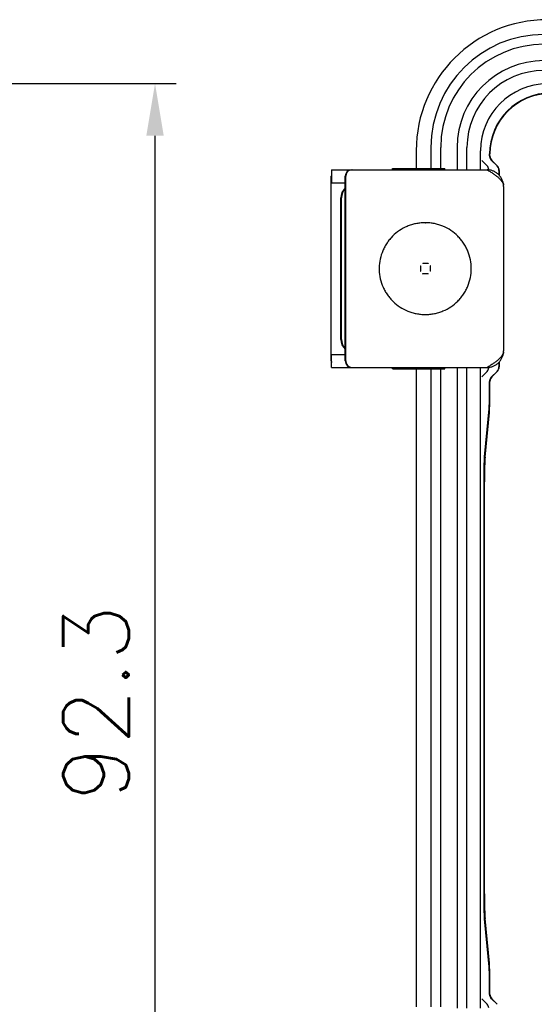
# Model space of a CAD drawing. Header units: millimetres. Extents: x 6638 to 7143, y 278 to 821.
# Tile 8 of 16: x 6941 to 6980, y 588 to 663. Entities that reach past the tile are written whole.
import ezdxf

# ---------------------------------------------------------------- set-up
doc = ezdxf.new("R2010")
doc.units = ezdxf.units.MM
doc.header["$LTSCALE"] = 32.67
doc.header["$PDMODE"] = 3
doc.header["$PDSIZE"] = 0.3125
doc.layers.get('0').update_dxf_attribs({"linetype": 'CONTINUOUS'})
doc.layers.get('Defpoints').update_dxf_attribs({"linetype": 'CONTINUOUS'})
doc.layers.add('AM_5_Dimension', color=6, linetype='CONTINUOUS', lineweight=15)
doc.layers.add('IMPORT_FEATURE', color=7, linetype='CONTINUOUS')
doc.styles.add('WHGTXT', font='simplex', dxfattribs={"bigfont": 'whgtxt'})
doc.dimstyles.new('HMI-XP30', dxfattribs={"dimscale": 2, "dimtxt": 2.5, "dimasz": 2, "dimexe": 0.8, "dimexo": 0.8, "dimgap": 1, "dimtad": 1, "dimdec": 1, "dimzin": 0, "dimdsep": 46, "dimtxsty": 'WHGTXT', "dimcen": 0.09, "dimclrd": 256, "dimclre": 256, "dimclrt": 256, "dimadec": 0, "dimazin": 0, "dimtp": 0.1, "dimtm": 0.1, "dimtfac": 1, "dimtdec": 1, "dimtmove": 0, "dimatfit": 0, "dimfxl": 0, "dimtolj": 1, "dimtzin": 0, "dimarcsym": 0})

# ---------------------------------------------------------------- blocks, each defined once
blk = doc.blocks.new('*D50')
at = {"layer": 'AM_5_Dimension', "lineweight": -2}
for p, q in [((6905.427, 658.191), (6952.637, 658.191)), ((6951.037, 569.908), (6951.037, 654.191)), ((6905.427, 565.908), (6952.637, 565.908))]:
    blk.add_line(p, q, dxfattribs=at)
at = {"layer": 'AM_5_Dimension'}
for points in [[(6950.37, 654.191), (6951.703, 654.191), (6951.037, 658.191)], [(6950.37, 569.908), (6951.703, 569.908), (6951.037, 565.908)]]:
    blk.add_solid(points, dxfattribs=at)
at = {"layer": 'Defpoints', "color": 0}
for p in [(6903.827, 658.191), (6951.037, 658.191), (6903.827, 565.908)]:
    blk.add_point(p, dxfattribs=at)
at = {"layer": 'AM_5_Dimension', "insert": (6946.537, 610.896), "char_height": 5, "attachment_point": 5, "rotation": 90, "style": 'WHGTXT'}
blk.add_mtext('\\A1;92.3', dxfattribs=at)

msp = doc.modelspace()

# ---------------------------------------------------------------- linework, layer by layer
at = {"color": 7, "linetype": 'Continuous'}
for p, q in [((6972.088, 653.305), (6972.088, 651.705)), ((6972.837, 651.705), (6972.837, 653.305)), ((6974.088, 653.305), (6974.088, 651.605)), ((6974.837, 651.605), (6974.837, 653.305)), ((6970.962, 653.055), (6970.962, 651.705)), ((6975.867, 651.605), (6975.867, 653.055)), ((6976.564, 652.662), (6976.564, 652.805)), ((6976.592, 652.662), (6976.592, 652.805)), ((6976.367, 651.901), (6975.96, 652.308)), ((6976.711, 652.308), (6976.864, 652.155)), ((6977.146, 651.901), (6976.739, 652.308)), ((6976.864, 652.155), (6976.864, 652.183)), ((6976.864, 652.155), (6976.875, 652.155)), ((6976.875, 652.155), (6977.129, 651.901)), ((6977.275, 651.547), (6977.275, 651.204)), ((6977.293, 651.547), (6977.293, 651.187)), ((6977.275, 636.905), (6977.275, 636.562)), ((6977.293, 636.922), (6977.293, 636.562)), ((6970.962, 636.405), (6970.962, 587.705)), ((6972.088, 636.405), (6972.088, 587.705)), ((6972.837, 587.705), (6972.837, 636.405)), ((6974.088, 636.505), (6974.088, 587.605)), ((6974.837, 587.605), (6974.837, 636.505)), ((6975.867, 587.605), (6975.867, 636.505)), ((6975.96, 635.801), (6976.367, 636.208)), ((6976.864, 635.955), (6976.711, 635.801)), ((6976.739, 635.801), (6977.146, 636.208)), ((6976.864, 635.926), (6976.864, 635.955)), ((6976.875, 635.955), (6976.864, 635.955)), ((6977.129, 636.208), (6976.875, 635.955)), ((6976.564, 634.955), (6976.564, 635.447)), ((6976.592, 634.955), (6976.592, 635.447)), ((6976.198, 629.948), (6976.525, 633.358)), ((6976.219, 629.666), (6976.546, 633.076)), ((6976.145, 596.323), (6976.145, 627.787)), ((6976.173, 596.323), (6976.173, 627.787)), ((6976.525, 590.752), (6976.198, 594.161)), ((6976.546, 591.034), (6976.219, 594.443)), ((6976.564, 588.662), (6976.564, 589.154)), ((6976.592, 588.662), (6976.592, 589.154)), ((6976.367, 587.901), (6975.96, 588.308)), ((6976.711, 588.308), (6976.864, 588.155)), ((6977.146, 587.901), (6976.739, 588.308)), ((6976.864, 588.155), (6976.864, 588.183)), ((6976.864, 588.155), (6976.875, 588.155)), ((6976.875, 588.155), (6977.129, 587.901))]:
    msp.add_line(p, q, dxfattribs=at)
for centre, radius, start, end in [((6980.962, 653.055), 10, 90, 180), ((6980.712, 653.305), 8.624, 90, 180), ((6980.712, 653.305), 7.876, 90, 180), ((6980.712, 653.305), 6.624, 90, 180), ((6980.712, 653.305), 5.876, 90, 180), ((6980.962, 653.055), 5.095, 90, 180), ((6981.212, 652.805), 4.648, 90, 180), ((6981.212, 652.805), 4.62, 90, 180), ((6977.067, 652.662), 0.503, 180.03996, 194.95101), ((6977.066, 652.662), 0.501, 195.00645, 209.96886), ((6977.067, 652.663), 0.503, 210.02446, 224.94182), ((6976.01, 651.547), 0.503, 5.40151, 9.01685), ((6976.01, 636.562), 0.503, 350.98315, 354.59857), ((6977.067, 635.446), 0.503, 135.05818, 149.97554), ((6977.067, 635.447), 0.503, 165.04899, 179.96004), ((6977.066, 635.447), 0.501, 150.03114, 164.99355), ((6928.502, 634.954), 48.063, 359.64902, 0.00112), ((6928.612, 589.155), 47.952, 359.99904, 0.35109), ((6977.067, 588.662), 0.503, 180.03996, 194.95101), ((6977.066, 588.662), 0.501, 195.00645, 209.96887), ((6977.067, 588.663), 0.503, 210.02446, 224.94182)]:
    msp.add_arc(centre, radius, start, end, dxfattribs=at)
for centre, major_axis, ratio, start_param, end_param in [((6977.093, 652.662), (0.5, 0), 0.999391, -3.141593, -2.356194), ((6976.775, 651.547), (0.5, 0), 0.999391, 0, 0.785398), ((6976.793, 651.547), (-0.5, 0), 0.999391, -3.141593, -2.356194), ((6976.775, 636.562), (0.5, 0), 0.999391, -0.785398, 0), ((6976.793, 636.562), (0.5, 0), 0.999391, -0.785398, 0), ((6977.093, 635.447), (0.5, 0), 0.999391, 2.356194, 3.141593), ((6976.523, 634.955), (0, 2), 0.034921, -2.792527, -1.570796), ((6976.243, 627.787), (0, 2), 0.034921, 0.349066, 1.570796), ((6976.243, 596.323), (0, 2), 0.034921, -4.712389, -3.490659), ((6976.523, 589.154), (0, 2), 0.034921, -1.570796, -0.349066), ((6977.093, 588.662), (0.5, 0), 0.999391, -3.141593, -2.356194)]:
    msp.add_ellipse(centre, major_axis=major_axis, ratio=ratio, start_param=start_param, end_param=end_param, dxfattribs=at)
for points in [[(6976.507, 651.626), (6976.491, 651.728), (6976.44, 651.828), (6976.367, 651.901)], [(6976.367, 636.208), (6976.44, 636.281), (6976.491, 636.382), (6976.507, 636.483)], [(6976.507, 587.626), (6976.491, 587.727), (6976.44, 587.828), (6976.367, 587.901)]]:
    msp.add_open_spline(points, degree=3, dxfattribs=at)
for points, knots in [([(6976.525, 633.358), (6976.532, 633.426), (6976.542, 633.594), (6976.557, 634.028), (6976.562, 634.394), (6976.564, 634.66)], [0, 0, 0, 0, 0.157644, 0.387918, 1, 1, 1, 1]), ([(6976.174, 629.548), (6976.176, 629.589), (6976.182, 629.722), (6976.189, 629.856), (6976.198, 629.948)], [0, 0, 0, 0, 0.305588, 1, 1, 1, 1]), ([(6976.145, 627.787), (6976.145, 628.11), (6976.15, 628.698), (6976.163, 629.285), (6976.174, 629.548)], [0, 0, 0, 0, 0.55158, 1, 1, 1, 1]), ([(6976.174, 594.56), (6976.163, 594.824), (6976.15, 595.411), (6976.145, 595.999), (6976.145, 596.323)], [0, 0, 0, 0, 0.448362, 1, 1, 1, 1]), ([(6976.198, 594.161), (6976.196, 594.187), (6976.185, 594.32), (6976.179, 594.453), (6976.174, 594.56)], [0, 0, 0, 0, 0.192664, 1, 1, 1, 1]), ([(6976.564, 589.449), (6976.562, 589.715), (6976.557, 590.081), (6976.542, 590.515), (6976.532, 590.683), (6976.525, 590.752)], [0, 0, 0, 0, 0.612082, 0.842363, 1, 1, 1, 1])]:
    msp.add_open_spline(points, degree=3, knots=knots, dxfattribs=at)
at = {"layer": 'IMPORT_FEATURE', "color": 7, "linetype": 'Continuous'}
for p, q in [((6964.502, 651.605), (6964.502, 650.605)), ((6964.502, 651.605), (6966.052, 651.605)), ((6966.087, 651.605), (6976.381, 651.605)), ((6969.173, 651.705), (6973.139, 651.705)), ((6973.139, 651.605), (6973.139, 651.705)), ((6964.483, 637.005), (6964.483, 651.105)), ((6965.553, 637.005), (6965.553, 651.105)), ((6965.587, 637.005), (6965.587, 651.105)), ((6964.502, 650.605), (6965.553, 650.605)), ((6977.636, 650.333), (6977.636, 637.776)), ((6965.206, 638.655), (6965.206, 649.455)), ((6965.261, 638.655), (6965.261, 649.455)), ((6971.637, 647.555), (6971.668, 647.555)), ((6971.259, 644.258), (6971.292, 644.258)), ((6971.292, 644.258), (6971.292, 643.852)), ((6971.875, 644.435), (6971.469, 644.435)), ((6972.053, 643.852), (6972.053, 644.258)), ((6972.087, 644.258), (6972.053, 644.258)), ((6971.259, 643.852), (6971.292, 643.852)), ((6971.469, 643.674), (6971.875, 643.674)), ((6972.087, 643.852), (6972.053, 643.852)), ((6971.637, 640.555), (6971.668, 640.555)), ((6964.502, 636.505), (6964.502, 637.505)), ((6964.502, 637.505), (6965.553, 637.505)), ((6964.502, 636.505), (6966.052, 636.505)), ((6966.087, 636.505), (6976.381, 636.505)), ((6969.173, 636.405), (6973.139, 636.405)), ((6973.139, 636.405), (6973.139, 636.505))]:
    msp.add_line(p, q, dxfattribs=at)
for centre, radius, start, end in [((6966.052, 651.105), 0.5, 90.0196, 180.01932), ((6966.087, 651.105), 0.5, 90.0196, 180.01932), ((6964.986, 651.104), 0.502, 165.17294, 179.96881), ((6966.206, 649.455), 1, 130.78908, 180.00398), ((6966.262, 649.455), 1, 135.29986, 180.00287), ((6977.1, 650.333), 0.536, 0.04297, 9.0085), ((6971.637, 644.058), 3.497, 90.00044, 93.57759), ((6966.206, 638.655), 1, 179.99602, 229.21094), ((6966.262, 638.655), 1, 179.99713, 224.70014), ((6977.103, 637.776), 0.532, 350.96131, 359.98695), ((6964.986, 637.005), 0.502, 180.03119, 194.82706), ((6966.052, 637.004), 0.5, 179.98068, 269.9804), ((6966.087, 637.004), 0.5, 179.98235, 265.98689), ((6966.087, 637.004), 0.499, 266.0022, 269.99737)]:
    msp.add_arc(centre, radius, start, end, dxfattribs=at)
for points, knots in [([(6969.152, 651.608), (6969.153, 651.622), (6969.155, 651.641), (6969.159, 651.666), (6969.162, 651.679), (6969.165, 651.69), (6969.167, 651.697), (6969.169, 651.701), (6969.17, 651.703), (6969.172, 651.705), (6969.173, 651.705)], [0, 0, 0, 0, 0.421601, 0.58887, 0.726953, 0.835902, 0.916087, 0.945788, 0.969025, 1, 1, 1, 1]), ([(6976.381, 651.605), (6976.458, 651.555), (6976.61, 651.458), (6976.831, 651.311), (6977.037, 651.165), (6977.221, 651.018), (6977.377, 650.871), (6977.501, 650.723), (6977.588, 650.573), (6977.621, 650.468), (6977.629, 650.417)], [0, 0, 0, 0, 0.155686, 0.30716, 0.451184, 0.585012, 0.7067, 0.815471, 0.912214, 1, 1, 1, 1]), ([(6977.63, 650.417), (6977.624, 650.495), (6977.597, 650.651), (6977.515, 650.873), (6977.394, 651.077), (6977.238, 651.255), (6977.053, 651.401), (6976.844, 651.512), (6976.619, 651.583), (6976.463, 651.602), (6976.385, 651.604)], [0, 0, 0, 0, 0.125356, 0.250588, 0.375703, 0.50071, 0.625623, 0.75046, 0.87524, 1, 1, 1, 1]), ([(6971.419, 647.548), (6971.307, 647.541), (6971.084, 647.516), (6970.754, 647.447), (6970.432, 647.346), (6970.019, 647.172), (6969.536, 646.88), (6969.118, 646.501), (6968.832, 646.155), (6968.644, 645.875), (6968.483, 645.579), (6968.307, 645.166), (6968.163, 644.62), (6968.119, 643.945), (6968.205, 643.274), (6968.383, 642.738), (6968.584, 642.336), (6968.763, 642.051), (6968.969, 641.784), (6969.276, 641.456), (6969.716, 641.104), (6970.216, 640.843), (6970.64, 640.694), (6970.967, 640.614), (6971.301, 640.565), (6971.525, 640.555), (6971.637, 640.555)], [0, 0, 0, 0, 0.031261, 0.06252, 0.093781, 0.125042, 0.187497, 0.249959, 0.281228, 0.3125, 0.343772, 0.375046, 0.437525, 0.500007, 0.562487, 0.624965, 0.656238, 0.68751, 0.71878, 0.750049, 0.812508, 0.874961, 0.906222, 0.937482, 0.968741, 1, 1, 1, 1]), ([(6971.668, 640.555), (6971.782, 640.555), (6972.011, 640.566), (6972.352, 640.616), (6972.685, 640.7), (6973.117, 640.854), (6973.624, 641.126), (6974.069, 641.491), (6974.377, 641.831), (6974.582, 642.107), (6974.759, 642.402), (6974.954, 642.816), (6975.122, 643.368), (6975.189, 644.055), (6975.122, 644.742), (6974.954, 645.293), (6974.759, 645.707), (6974.582, 646.002), (6974.377, 646.278), (6974.069, 646.618), (6973.624, 646.983), (6973.117, 647.255), (6972.685, 647.409), (6972.352, 647.493), (6972.011, 647.543), (6971.782, 647.555), (6971.668, 647.555)], [0, 0, 0, 0, 0.031265, 0.06253, 0.093796, 0.125062, 0.18752, 0.249981, 0.28125, 0.31252, 0.34379, 0.375062, 0.43753, 0.5, 0.56247, 0.624938, 0.65621, 0.68748, 0.71875, 0.750019, 0.81248, 0.874938, 0.906204, 0.93747, 0.968735, 1, 1, 1, 1]), ([(6971.47, 644.469), (6971.47, 644.466), (6971.469, 644.455), (6971.469, 644.444), (6971.469, 644.435)], [0, 0, 0, 0, 0.219978, 1, 1, 1, 1]), ([(6971.875, 644.469), (6971.875, 644.466), (6971.875, 644.455), (6971.875, 644.444), (6971.875, 644.435)], [0, 0, 0, 0, 0.219931, 1, 1, 1, 1]), ([(6971.47, 643.64), (6971.47, 643.643), (6971.469, 643.654), (6971.469, 643.665), (6971.469, 643.674)], [0, 0, 0, 0, 0.219976, 1, 1, 1, 1]), ([(6971.875, 643.64), (6971.875, 643.643), (6971.875, 643.654), (6971.875, 643.665), (6971.875, 643.674)], [0, 0, 0, 0, 0.219978, 1, 1, 1, 1]), ([(6977.629, 637.692), (6977.621, 637.641), (6977.588, 637.536), (6977.501, 637.387), (6977.377, 637.239), (6977.221, 637.091), (6977.037, 636.945), (6976.831, 636.798), (6976.61, 636.651), (6976.458, 636.554), (6976.381, 636.505)], [0, 0, 0, 0, 0.087786, 0.184529, 0.2933, 0.414988, 0.548816, 0.69284, 0.844314, 1, 1, 1, 1]), ([(6976.385, 636.505), (6976.463, 636.508), (6976.619, 636.527), (6976.844, 636.597), (6977.053, 636.708), (6977.238, 636.854), (6977.394, 637.032), (6977.515, 637.236), (6977.597, 637.458), (6977.624, 637.614), (6977.63, 637.692)], [0, 0, 0, 0, 0.12476, 0.24954, 0.374377, 0.49929, 0.624297, 0.749412, 0.874644, 1, 1, 1, 1]), ([(6969.173, 636.405), (6969.172, 636.405), (6969.17, 636.406), (6969.169, 636.408), (6969.167, 636.412), (6969.165, 636.419), (6969.162, 636.43), (6969.159, 636.444), (6969.155, 636.468), (6969.153, 636.487), (6969.152, 636.501)], [0, 0, 0, 0, 0.030975, 0.054212, 0.083913, 0.164098, 0.273047, 0.41113, 0.578399, 1, 1, 1, 1])]:
    msp.add_open_spline(points, degree=3, knots=knots, dxfattribs=at)

# ---------------------------------------------------------------- dimensions: what is measured, and where the dimension line sits
at = {"layer": 'AM_5_Dimension'}
dim = msp.add_linear_dim(base=(6951.037, 658.191), p1=(6903.827, 565.908), p2=(6903.827, 658.191), angle=90, dimstyle='HMI-XP30', dxfattribs=at)
dim.commit()
dim.dimension.update_dxf_attribs({"geometry": '*D50', "text_midpoint": (6951.037, 610.896), "dimtype": 160})

doc.saveas('drawing.dxf')
